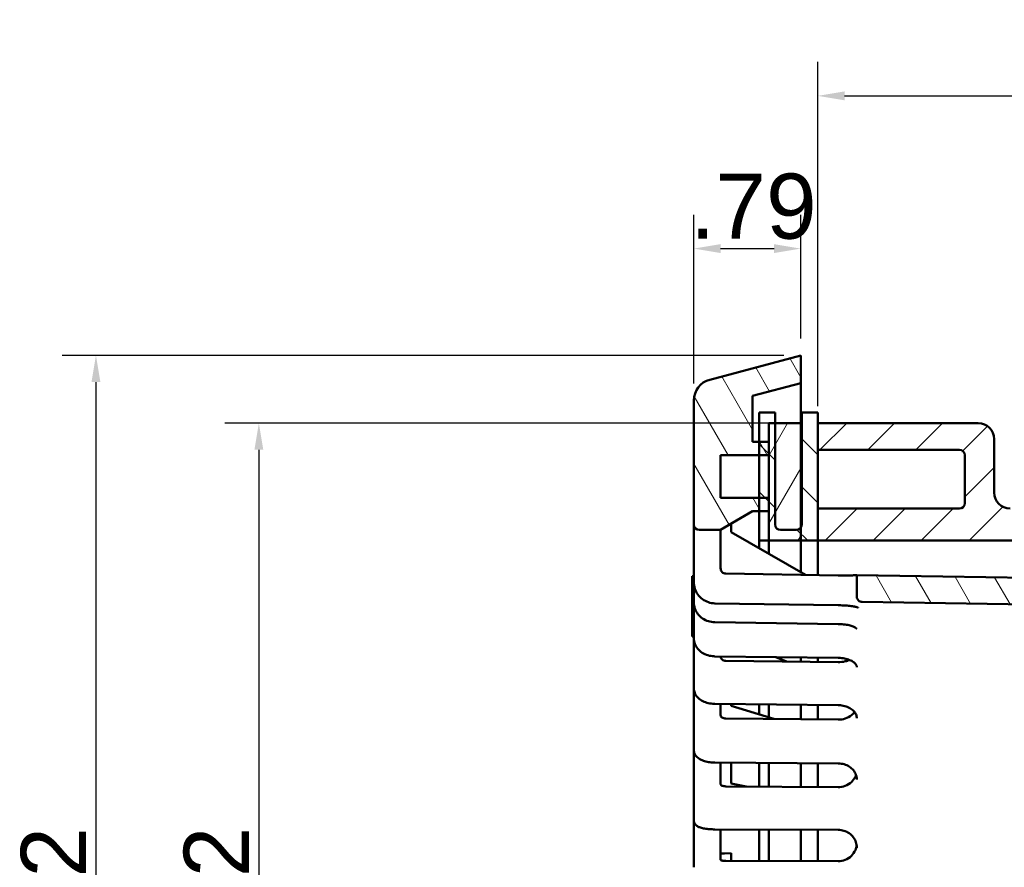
# Model space of a CAD drawing. Header units: inches. Extents: x 0 to 46.8, y 0 to 33.1.
# Tile 14 of 22: x 18.9 to 26.1, y 19.2 to 25.5. Entities that reach past the tile are written whole.
import ezdxf

# ---------------------------------------------------------------- set-up
doc = ezdxf.new("R2010")
doc.units = ezdxf.units.IN
doc.header["$LTSCALE"] = 2
doc.header["$MEASUREMENT"] = 0
for name, color, linetype, lineweight in [('Dimension (ANSI)', 7, 'Continuous', 25), ('Hatch (ANSI)', 7, 'Continuous', 18), ('Visible (ANSI)', 7, 'Continuous', 50)]:
    doc.layers.add(name, color=color, linetype=linetype, lineweight=lineweight)
doc.styles.add('Note Text (ANSI)', font='arial.ttf')
doc.dimstyles.new('Default (ANSI)', dxfattribs={"dimscale": 2, "dimtxt": 0.24, "dimasz": 0.098425, "dimexe": 0.125, "dimexo": 0.0625, "dimgap": 0.031496, "dimtad": 0, "dimtih": 1, "dimtoh": 1, "dimrnd": 1e-08, "dimzin": 4, "dimdsep": 46, "dimtxsty": 'Note Text (ANSI)', "dimcen": 0.09, "dimdle": 0.393701, "dimclrd": 256, "dimclre": 256, "dimclrt": 256, "dimadec": 0, "dimazin": 1, "dimtfac": 0.5, "dimtofl": 0, "dimtmove": 0, "dimatfit": 3, "dimfxl": 1, "dimtolj": 1, "dimtzin": 4, "dimlwd": -1, "dimlwe": -1, "dimarcsym": 0})

# ---------------------------------------------------------------- blocks, each defined once
blk = doc.blocks.new('*D11')
at = {"layer": 'Defpoints', "color": 0, "transparency": 16777216}
for p in [(24.6334, 22.9967), (19.4404, 14.6746), (24.6334, 14.6746)]:
    blk.add_point(p, dxfattribs=at)
at = {"layer": 'Dimension (ANSI)', "transparency": 16777216}
for p, q in [((24.5084, 22.9967), (19.1904, 22.9967)), ((19.4404, 22.7998), (19.4404, 14.8715)), ((24.5084, 14.6746), (19.1904, 14.6746))]:
    blk.add_line(p, q, dxfattribs=at)
for points in [[(19.4076, 22.7998), (19.4732, 22.7998), (19.4404, 22.9967)], [(19.4076, 14.8715), (19.4732, 14.8715), (19.4404, 14.6746)]]:
    blk.add_solid(points, dxfattribs=at)
at = {"layer": 'Dimension (ANSI)', "transparency": 16777216, "insert": (18.887, 18.2144), "char_height": 0.48, "attachment_point": 1, "rotation": 90, "style": 'Note Text (ANSI)'}
blk.add_mtext('\\A1;8.32', dxfattribs=at)
blk = doc.blocks.new('*D14')
at = {"layer": 'Defpoints', "color": 0, "transparency": 16777216}
for p in [(33.9326, 24.9105), (24.7594, 22.4971), (33.9326, 21.2569)]:
    blk.add_point(p, dxfattribs=at)
at = {"layer": 'Dimension (ANSI)', "transparency": 16777216}
for p, q in [((24.7594, 22.6221), (24.7594, 25.1605)), ((33.9326, 21.3819), (33.9326, 25.1605)), ((24.9562, 24.9105), (33.7358, 24.9105))]:
    blk.add_line(p, q, dxfattribs=at)
for points in [[(24.9562, 24.9433), (24.9562, 24.8776), (24.7594, 24.9105)], [(33.7358, 24.9433), (33.7358, 24.8776), (33.9326, 24.9105)]]:
    blk.add_solid(points, dxfattribs=at)
at = {"layer": 'Dimension (ANSI)', "transparency": 16777216, "insert": (28.7226, 25.4636), "char_height": 0.48, "attachment_point": 1, "style": 'Note Text (ANSI)'}
blk.add_mtext('\\A1;9.17', dxfattribs=at)
blk = doc.blocks.new('*D15')
at = {"layer": 'Defpoints', "color": 0, "transparency": 16777216}
for p in [(24.6334, 23.7841), (24.6334, 22.9967), (23.846, 22.6649)]:
    blk.add_point(p, dxfattribs=at)
at = {"layer": 'Dimension (ANSI)', "transparency": 16777216}
for p, q in [((23.846, 22.7899), (23.846, 24.0341)), ((24.6334, 23.1217), (24.6334, 24.0341)), ((24.0429, 23.7841), (24.4366, 23.7841))]:
    blk.add_line(p, q, dxfattribs=at)
for points in [[(24.0429, 23.8169), (24.0429, 23.7513), (23.846, 23.7841)], [(24.4366, 23.8169), (24.4366, 23.7513), (24.6334, 23.7841)]]:
    blk.add_solid(points, dxfattribs=at)
at = {"layer": 'Dimension (ANSI)', "transparency": 16777216, "insert": (23.8188, 24.3372), "char_height": 0.48, "attachment_point": 1, "style": 'Note Text (ANSI)'}
blk.add_mtext('\\A1;.79', dxfattribs=at)
blk = doc.blocks.new('*D16')
at = {"layer": 'Defpoints', "color": 0, "transparency": 16777216}
for p in [(24.7594, 22.4971), (20.6406, 15.1742), (24.7594, 15.1742)]:
    blk.add_point(p, dxfattribs=at)
at = {"layer": 'Dimension (ANSI)', "transparency": 16777216}
for p, q in [((24.6344, 22.4971), (20.3906, 22.4971)), ((20.6406, 22.3002), (20.6406, 15.3711)), ((24.6344, 15.1742), (20.3906, 15.1742))]:
    blk.add_line(p, q, dxfattribs=at)
for points in [[(20.6078, 22.3002), (20.6734, 22.3002), (20.6406, 22.4971)], [(20.6078, 15.3711), (20.6734, 15.3711), (20.6406, 15.1742)]]:
    blk.add_solid(points, dxfattribs=at)
at = {"layer": 'Dimension (ANSI)', "transparency": 16777216, "insert": (20.0872, 18.2167), "char_height": 0.48, "attachment_point": 1, "rotation": 90, "style": 'Note Text (ANSI)'}
blk.add_mtext('\\A1;7.32', dxfattribs=at)

msp = doc.modelspace()

# ---------------------------------------------------------------- hatches: boundary and pattern name
at = {"layer": 'Hatch (ANSI)'}
h = msp.add_hatch(dxfattribs=at)
h.set_pattern_fill('ANSI31', color=256, scale=2, angle=75, style=0)
edge = h.paths.add_edge_path()
edge.add_line((24.6334, 14.8784), (24.2791, 14.9734))
edge.add_line((24.2791, 14.9734), (24.2791, 15.312))
edge.add_line((24.2791, 15.312), (24.3263, 15.312))
edge.add_line((24.3263, 15.312), (24.3972, 15.312))
edge.add_line((24.3972, 15.312), (24.3972, 15.4105))
edge.add_line((24.3972, 15.4105), (24.3263, 15.4105))
edge.add_line((24.3263, 15.4105), (24.0429, 15.4105))
edge.add_line((24.0429, 15.4105), (24.0429, 15.7254))
edge.add_line((24.0429, 15.7254), (24.3263, 15.7254))
edge.add_line((24.3263, 15.7254), (24.3972, 15.7254))
edge.add_line((24.3972, 15.7254), (24.3972, 15.8239))
edge.add_line((24.3972, 15.8239), (24.3263, 15.8239))
edge.add_line((24.3263, 15.8239), (24.2791, 15.8239))
edge.add_line((24.2791, 15.8239), (24.0429, 15.9616))
edge.add_line((24.0429, 15.9616), (23.8854, 15.9616))
edge.add_ellipse((23.8854, 15.9223), major_axis=(-0.0394, 0), ratio=1, start_angle=270, end_angle=360)
edge.add_line((23.846, 15.9223), (23.846, 15.0065))
edge.add_ellipse((24.0035, 15.0065), major_axis=(0, -0.1575), ratio=1, start_angle=270, end_angle=345)
edge.add_line((23.9627, 14.8543), (24.6334, 14.6746))
edge.add_line((24.6334, 14.6746), (24.6334, 14.8784))
edge = h.paths.add_edge_path()
edge.add_line((24.2791, 22.698), (24.6334, 22.7929))
edge.add_line((24.6334, 22.7929), (24.6334, 22.9967))
edge.add_line((24.6334, 22.9967), (23.9627, 22.817))
edge.add_ellipse((24.0035, 22.6649), major_axis=(-0.1521, -0.0408), ratio=1, start_angle=270, end_angle=345)
edge.add_line((23.846, 22.6649), (23.846, 21.7491))
edge.add_ellipse((23.8854, 21.7491), major_axis=(0, -0.0394), ratio=1, start_angle=270, end_angle=360)
edge.add_line((23.8854, 21.7097), (24.0429, 21.7097))
edge.add_line((24.0429, 21.7097), (24.2791, 21.8475))
edge.add_line((24.2791, 21.8475), (24.3263, 21.8475))
edge.add_line((24.3263, 21.8475), (24.3972, 21.8475))
edge.add_line((24.3972, 21.8475), (24.3972, 21.9459))
edge.add_line((24.3972, 21.9459), (24.3263, 21.9459))
edge.add_line((24.3263, 21.9459), (24.0429, 21.9459))
edge.add_line((24.0429, 21.9459), (24.0429, 22.2609))
edge.add_line((24.0429, 22.2609), (24.3263, 22.2609))
edge.add_line((24.3263, 22.2609), (24.3972, 22.2609))
edge.add_line((24.3972, 22.2609), (24.3972, 22.3593))
edge.add_line((24.3972, 22.3593), (24.3263, 22.3593))
edge.add_line((24.3263, 22.3593), (24.2791, 22.3593))
edge.add_line((24.2791, 22.3593), (24.2791, 22.698))
edge = h.paths.add_edge_path()
edge.add_line((30.0665, 21.0994), (30.0665, 21.2963))
edge.add_line((30.0665, 21.2963), (25.0468, 21.3757))
edge.add_line((25.0468, 21.3757), (25.0468, 21.2176))
edge.add_spline(control_points=[(25.0468, 21.2176), (25.0468, 21.2125), (25.0478, 21.2075), (25.0516, 21.198), (25.0545, 21.1937), (25.0617, 21.1864), (25.0659, 21.1835), (25.0754, 21.1794), (25.0804, 21.1783), (25.0855, 21.1783)], knot_values=[-0.155985, -0.155985, -0.155985, -0.155985, -0.117193, -0.117193, -0.078129, -0.078129, -0.039064, -0.039064, 0, 0, 0, 0], degree=3, periodic=0)
edge.add_line((25.0855, 21.1783), (30.0665, 21.0994))
h.paths.add_polyline_path([(25.0468, 16.2956), (25.9917, 16.3105), (25.9917, 16.4484), (25.0468, 16.4334)])
h.paths.add_polyline_path([(29.8303, 16.6344), (29.8303, 16.5093), (30.0665, 16.5128), (30.0665, 16.6309)])
h = msp.add_hatch(dxfattribs=at)
h.set_pattern_fill('ANSI31', color=256, scale=2, angle=90, style=0)
edge = h.paths.add_edge_path()
edge.add_line((24.3263, 21.6309), (24.7594, 21.6309))
edge.add_line((24.7594, 21.6309), (24.7594, 21.8672))
edge.add_line((24.7594, 21.8672), (24.7594, 22.3002))
edge.add_line((24.7594, 22.3002), (24.7594, 22.4971))
edge.add_line((24.7594, 22.4971), (24.7594, 22.5758))
edge.add_line((24.7594, 22.5758), (24.6413, 22.5758))
edge.add_line((24.6413, 22.5758), (24.6413, 21.7491))
edge.add_ellipse((24.6019, 21.7491), major_axis=(0, -0.0394), ratio=1, start_angle=53.1301, end_angle=90, ccw=False)
edge.add_ellipse((24.6019, 21.7491), major_axis=(-0.0236, -0.0315), ratio=1, start_angle=36.8699, end_angle=90, ccw=False)
edge.add_line((24.6019, 21.7097), (24.4838, 21.7097))
edge.add_ellipse((24.4838, 21.7491), major_axis=(-0.0394, 0), ratio=1, start_angle=0, end_angle=90, ccw=False)
edge.add_line((24.4444, 21.7491), (24.4444, 22.4971))
edge.add_line((24.4444, 22.4971), (24.4444, 22.5758))
edge.add_line((24.4444, 22.5758), (24.3263, 22.5758))
edge.add_line((24.3263, 22.5758), (24.3263, 22.3593))
edge.add_line((24.3263, 22.3593), (24.3263, 22.2609))
edge.add_line((24.3263, 22.2609), (24.3263, 21.9459))
edge.add_line((24.3263, 21.9459), (24.3263, 21.8475))
edge.add_line((24.3263, 21.8475), (24.3263, 21.6309))
edge = h.paths.add_edge_path()
edge.add_line((24.7594, 16.0404), (24.3263, 16.0404))
edge.add_line((24.3263, 16.0404), (24.3263, 15.8239))
edge.add_line((24.3263, 15.8239), (24.3263, 15.7254))
edge.add_line((24.3263, 15.7254), (24.3263, 15.4105))
edge.add_line((24.3263, 15.4105), (24.3263, 15.312))
edge.add_line((24.3263, 15.312), (24.3263, 15.0955))
edge.add_line((24.3263, 15.0955), (24.4444, 15.0955))
edge.add_line((24.4444, 15.0955), (24.4444, 15.1742))
edge.add_line((24.4444, 15.1742), (24.4444, 15.9223))
edge.add_ellipse((24.4838, 15.9223), major_axis=(0, 0.0394), ratio=1, start_angle=0, end_angle=90, ccw=False)
edge.add_line((24.4838, 15.9616), (24.6019, 15.9616))
edge.add_ellipse((24.6019, 15.9223), major_axis=(0.0394, 0), ratio=1, start_angle=36.8699, end_angle=90, ccw=False)
edge.add_ellipse((24.6019, 15.9223), major_axis=(0.0236, -0.0315), ratio=1, start_angle=53.1301, end_angle=90, ccw=False)
edge.add_line((24.6413, 15.9223), (24.6413, 15.0955))
edge.add_line((24.6413, 15.0955), (24.7594, 15.0955))
edge.add_line((24.7594, 15.0955), (24.7594, 15.1742))
edge.add_line((24.7594, 15.1742), (24.7594, 15.3711))
edge.add_line((24.7594, 15.3711), (24.7594, 15.8042))
edge.add_line((24.7594, 15.8042), (24.7594, 16.0404))
h = msp.add_hatch(dxfattribs=at)
h.set_pattern_fill('ANSI31', color=256, scale=2, angle=15, style=0)
h.paths.add_polyline_path([(24.3972, 22.4971), (24.3972, 22.3593), (24.3972, 22.2609), (24.3972, 21.9459), (24.3972, 21.8475), (24.3972, 21.6309), (24.6334, 21.6309), (24.6334, 21.7254), (24.6334, 22.4971), (24.4444, 22.4971)])
h.paths.add_polyline_path([(24.3972, 16.0404), (24.3972, 15.8239), (24.3972, 15.7254), (24.3972, 15.4105), (24.3972, 15.312), (24.3972, 15.1742), (24.4444, 15.1742), (24.6334, 15.1742), (24.6334, 15.9459), (24.6334, 16.0404)])
h = msp.add_hatch(dxfattribs=at)
h.set_pattern_fill('ANSI31', color=256, scale=2, style=0)
edge = h.paths.add_edge_path()
edge.add_ellipse((31.8066, 22.4577), major_axis=(-0.0394, 0), ratio=1, start_angle=270, end_angle=360)
edge.add_line((31.7673, 22.4577), (31.7673, 21.9853))
edge.add_ellipse((31.6492, 21.9853), major_axis=(0, -0.1181), ratio=1, start_angle=0, end_angle=90, ccw=False)
edge.add_line((31.6492, 21.8672), (31.3342, 21.8672))
edge.add_spline(control_points=[(31.3342, 21.8672), (31.3263, 21.8672), (31.3184, 21.868), (31.3028, 21.8711), (31.2952, 21.8735), (31.2738, 21.8826), (31.2609, 21.8914), (31.2393, 21.9133), (31.2308, 21.9262), (31.2191, 21.9547), (31.2161, 21.9699), (31.2161, 21.9853)], knot_values=[-0.472444, -0.472444, -0.472444, -0.472444, -0.412012, -0.412012, -0.35158, -0.35158, -0.234387, -0.234387, -0.117193, -0.117193, 0, 0, 0, 0], degree=3, periodic=0)
edge.add_line((31.2161, 21.9853), (31.2161, 22.4577))
edge.add_ellipse((31.1767, 22.4577), major_axis=(0, 0.0394), ratio=1, start_angle=270, end_angle=360)
edge.add_line((31.1767, 22.4971), (31.124, 22.4971))
edge.add_line((31.124, 22.4971), (31.0232, 22.4971))
edge.add_line((31.0232, 22.4971), (31.0232, 21.8672))
edge.add_line((31.0232, 21.8672), (30.9011, 21.8672))
edge.add_line((30.9011, 21.8672), (30.9011, 20.2727))
edge.add_line((30.9011, 20.2727), (31.2161, 20.2727))
edge.add_line((31.2161, 20.2727), (31.3736, 20.2727))
edge.add_line((31.3736, 20.2727), (31.5311, 20.2727))
edge.add_line((31.5311, 20.2727), (31.6492, 20.2727))
edge.add_ellipse((31.6492, 20.2333), major_axis=(0.0394, 0), ratio=1, start_angle=0, end_angle=90, ccw=False)
edge.add_line((31.6885, 20.2333), (31.6885, 19.9971))
edge.add_line((31.6885, 19.9971), (31.6885, 19.7609))
edge.add_line((31.6885, 19.7609), (31.8854, 19.7609))
edge.add_line((31.8854, 19.7609), (31.9641, 19.8396))
edge.add_line((31.9641, 19.8396), (31.9641, 20.8839))
edge.add_ellipse((32.0822, 20.8839), major_axis=(0, 0.1181), ratio=1, start_angle=0.5, end_angle=90, ccw=False)
edge.add_line((32.0812, 21.002), (33.9326, 21.0182))
edge.add_line((33.9326, 21.0182), (33.9326, 21.2569))
edge.add_ellipse((33.8933, 21.2569), major_axis=(0, 0.0394), ratio=1, start_angle=270, end_angle=360)
edge.add_line((33.8933, 21.2963), (32.2397, 21.2963))
edge.add_ellipse((32.2397, 21.5719), major_axis=(-0.2756, 0), ratio=1, start_angle=0, end_angle=90, ccw=False)
edge.add_line((31.9641, 21.5719), (31.9641, 22.4577))
edge.add_ellipse((31.9248, 22.4577), major_axis=(0, 0.0394), ratio=1, start_angle=270, end_angle=360)
edge.add_line((31.9248, 22.4971), (31.8066, 22.4971))
edge = h.paths.add_edge_path()
edge.add_ellipse((31.7279, 16.6802), major_axis=(0.0394, 0), ratio=1, start_angle=0, end_angle=90)
edge.add_line((31.7279, 16.7195), (30.3893, 16.7195))
edge.add_line((30.3893, 16.7195), (30.3893, 16.8376))
edge.add_line((30.3893, 16.8376), (31.7279, 16.8376))
edge.add_ellipse((31.7279, 16.877), major_axis=(0, -0.0394), ratio=1, start_angle=0, end_angle=90)
edge.add_line((31.7673, 16.877), (31.7673, 17.1624))
edge.add_ellipse((31.7279, 17.1624), major_axis=(0.0394, 0), ratio=1, start_angle=0, end_angle=90)
edge.add_line((31.7279, 17.2018), (30.3893, 17.2018))
edge.add_line((30.3893, 17.2018), (30.3893, 17.3987))
edge.add_line((30.3893, 17.3987), (31.2161, 17.3987))
edge.add_line((31.2161, 17.3987), (31.3736, 17.3987))
edge.add_line((31.3736, 17.3987), (31.5311, 17.3987))
edge.add_line((31.5311, 17.3987), (31.6492, 17.3987))
edge.add_ellipse((31.6492, 17.438), major_axis=(0, -0.0394), ratio=1, start_angle=0, end_angle=90)
edge.add_line((31.6885, 17.438), (31.6885, 17.6742))
edge.add_line((31.6885, 17.6742), (31.6885, 17.9105))
edge.add_line((31.6885, 17.9105), (31.8854, 17.9105))
edge.add_line((31.8854, 17.9105), (31.9641, 17.8317))
edge.add_line((31.9641, 17.8317), (31.9641, 16.7874))
edge.add_ellipse((32.0822, 16.7874), major_axis=(-0.1181, 0.001), ratio=1, start_angle=0.5, end_angle=90)
edge.add_line((32.0812, 16.6693), (33.9326, 16.6531))
edge.add_line((33.9326, 16.6531), (33.9326, 16.4144))
edge.add_ellipse((33.8933, 16.4144), major_axis=(0.0394, 0), ratio=1, start_angle=270, end_angle=360, ccw=False)
edge.add_line((33.8933, 16.375), (32.2397, 16.375))
edge.add_ellipse((32.2397, 16.0994), major_axis=(0, 0.2756), ratio=1, start_angle=0, end_angle=90)
edge.add_line((31.9641, 16.0994), (31.9641, 15.2136))
edge.add_ellipse((31.9248, 15.2136), major_axis=(0.0065, 0.0388), ratio=1, start_angle=270, end_angle=279.57127, ccw=False)
edge.add_line((31.9636, 15.2071), (32.4412, 14.7294))
edge.add_ellipse((32.4134, 14.7016), major_axis=(0.0278, 0.0278), ratio=1, start_angle=270, end_angle=360, ccw=False)
edge.add_line((32.4412, 14.6737), (32.287, 14.5195))
edge.add_line((32.287, 14.5195), (30.8829, 15.8993))
edge.add_line((30.8829, 15.8993), (30.8127, 15.829))
edge.add_line((30.8127, 15.829), (30.6013, 16.0404))
edge.add_line((30.6013, 16.0404), (31.7279, 16.0404))
edge.add_ellipse((31.7279, 16.0798), major_axis=(0, -0.0394), ratio=1, start_angle=0, end_angle=90)
edge.add_line((31.7673, 16.0798), (31.7673, 16.6802))
edge = h.paths.add_edge_path()
edge.add_ellipse((25.8027, 15.7648), major_axis=(0.0394, 0), ratio=1, start_angle=0, end_angle=90)
edge.add_line((25.8027, 15.8042), (24.7594, 15.8042))
edge.add_line((24.7594, 15.8042), (24.7594, 16.0404))
edge.add_line((24.7594, 16.0404), (26.1374, 16.0404))
edge.add_line((26.1374, 16.0404), (26.1374, 14.4912))
edge.add_line((26.1374, 14.4912), (26.1374, 14.4912))
edge.add_line((26.1374, 14.4912), (26.1374, 14.4911))
edge.add_line((26.1374, 14.4911), (29.1713, 11.4038))
edge.add_line((29.1713, 11.4038), (29.0171, 11.2496))
edge.add_ellipse((28.9892, 11.2774), major_axis=(0.0278, -0.0278), ratio=1, start_angle=270, end_angle=360, ccw=False)
edge.add_line((28.9614, 11.2496), (25.8997, 14.3112))
edge.add_spline(control_points=[(25.8997, 14.3112), (25.8816, 14.3293), (25.8672, 14.3508), (25.8473, 14.3985), (25.8421, 14.4243), (25.8421, 14.4504)], knot_values=[-0.393957, -0.393957, -0.393957, -0.393957, -0.198634, -0.198634, 0, 0, 0, 0], degree=3, periodic=0)
edge.add_line((25.8421, 14.4504), (25.8421, 15.1349))
edge.add_spline(control_points=[(25.8421, 15.1349), (25.8421, 15.14), (25.8411, 15.1451), (25.8372, 15.1546), (25.8343, 15.1589), (25.8271, 15.1662), (25.8228, 15.1691), (25.8157, 15.1721), (25.8132, 15.1729), (25.808, 15.174), (25.8053, 15.1742), (25.8027, 15.1742)], knot_values=[-0.157481, -0.157481, -0.157481, -0.157481, -0.118417, -0.118417, -0.079353, -0.079353, -0.040288, -0.040288, -0.020144, -0.020144, 0, 0, 0, 0], degree=3, periodic=0)
edge.add_line((25.8027, 15.1742), (24.7594, 15.1742))
edge.add_line((24.7594, 15.1742), (24.7594, 15.3711))
edge.add_line((24.7594, 15.3711), (25.8027, 15.3711))
edge.add_ellipse((25.8027, 15.4105), major_axis=(0, -0.0394), ratio=1, start_angle=0, end_angle=90)
edge.add_line((25.8421, 15.4105), (25.8421, 15.7648))
edge = h.paths.add_edge_path()
edge.add_line((30.3893, 20.8337), (30.3893, 20.4695))
edge.add_line((30.3893, 20.4695), (30.3893, 20.2727))
edge.add_line((30.3893, 20.2727), (30.5074, 20.2727))
edge.add_line((30.5074, 20.2727), (30.5074, 21.8672))
edge.add_line((30.5074, 21.8672), (30.3854, 21.8672))
edge.add_line((30.3854, 21.8672), (30.3854, 22.4971))
edge.add_line((30.3854, 22.4971), (30.2846, 22.4971))
edge.add_line((30.2846, 22.4971), (30.2318, 22.4971))
edge.add_ellipse((30.2318, 22.4577), major_axis=(-0.0394, 0), ratio=1, start_angle=270, end_angle=360)
edge.add_line((30.1925, 22.4577), (30.1925, 21.9853))
edge.add_spline(control_points=[(30.1925, 21.9853), (30.1925, 21.9773), (30.1917, 21.9694), (30.1885, 21.9539), (30.1861, 21.9463), (30.177, 21.9248), (30.1683, 21.912), (30.1464, 21.8904), (30.1334, 21.8818), (30.105, 21.8702), (30.0897, 21.8672), (30.0744, 21.8672)], knot_values=[-0.472444, -0.472444, -0.472444, -0.472444, -0.412012, -0.412012, -0.35158, -0.35158, -0.234387, -0.234387, -0.117193, -0.117193, 0, 0, 0, 0], degree=3, periodic=0)
edge.add_line((30.0744, 21.8672), (28.9129, 21.8672))
edge.add_ellipse((28.9129, 21.9853), major_axis=(-0.1181, 0), ratio=1, start_angle=0, end_angle=90, ccw=False)
edge.add_line((28.7948, 21.9853), (28.7948, 22.4577))
edge.add_ellipse((28.7555, 22.4577), major_axis=(0, 0.0394), ratio=1, start_angle=270, end_angle=360)
edge.add_line((28.7555, 22.4971), (28.6374, 22.4971))
edge.add_ellipse((28.6374, 22.4577), major_axis=(-0.0394, 0), ratio=1, start_angle=270, end_angle=360)
edge.add_line((28.598, 22.4577), (28.598, 21.9853))
edge.add_ellipse((28.4799, 21.9853), major_axis=(0, -0.1181), ratio=1, start_angle=0, end_angle=90, ccw=False)
edge.add_line((28.4799, 21.8672), (26.1767, 21.8672))
edge.add_ellipse((26.1767, 21.9853), major_axis=(-0.1181, 0), ratio=1, start_angle=0, end_angle=90, ccw=False)
edge.add_line((26.0586, 21.9853), (26.0586, 22.379))
edge.add_ellipse((25.9405, 22.379), major_axis=(0, 0.1181), ratio=1, start_angle=270, end_angle=360)
edge.add_line((25.9405, 22.4971), (24.7594, 22.4971))
edge.add_line((24.7594, 22.4971), (24.7594, 22.3002))
edge.add_line((24.7594, 22.3002), (25.8027, 22.3002))
edge.add_ellipse((25.8027, 22.2609), major_axis=(0.0394, 0), ratio=1, start_angle=0, end_angle=90, ccw=False)
edge.add_line((25.8421, 22.2609), (25.8421, 21.9065))
edge.add_ellipse((25.8027, 21.9065), major_axis=(0, -0.0394), ratio=1, start_angle=0, end_angle=90, ccw=False)
edge.add_line((25.8027, 21.8672), (24.7594, 21.8672))
edge.add_line((24.7594, 21.8672), (24.7594, 21.6309))
edge.add_line((24.7594, 21.6309), (30.3499, 21.6309))
edge.add_spline(control_points=[(30.3499, 21.6309), (30.3526, 21.6309), (30.3552, 21.6307), (30.3604, 21.6296), (30.3629, 21.6288), (30.3701, 21.6258), (30.3744, 21.6229), (30.3816, 21.6156), (30.3844, 21.6113), (30.3883, 21.6018), (30.3893, 21.5967), (30.3893, 21.5916)], knot_values=[-0.157481, -0.157481, -0.157481, -0.157481, -0.137337, -0.137337, -0.117193, -0.117193, -0.078129, -0.078129, -0.039064, -0.039064, 0, 0, 0, 0], degree=3, periodic=0)
edge.add_line((30.3893, 21.5916), (30.3893, 21.3553))
edge.add_line((30.3893, 21.3553), (30.3893, 20.9518))
edge.add_line((30.3893, 20.9518), (30.3893, 20.8337))

# ---------------------------------------------------------------- linework, layer by layer
at = {"layer": 'Visible (ANSI)'}
for p, q in [((24.6334, 22.9967), (23.9627, 22.817)), ((24.6334, 22.7929), (24.6334, 22.9967)), ((24.2791, 22.698), (24.6334, 22.7929)), ((24.6334, 22.7929), (24.6334, 22.4971)), ((23.846, 22.6649), (23.846, 21.7491)), ((24.2791, 22.3593), (24.2791, 22.698)), ((24.4444, 22.5758), (24.3263, 22.5758)), ((24.3263, 22.5758), (24.3263, 21.6309)), ((24.4444, 21.7491), (24.4444, 22.5758)), ((24.7594, 22.5758), (24.6413, 22.5758)), ((24.6413, 22.5758), (24.6413, 21.7491)), ((24.7594, 21.6309), (24.7594, 22.5758)), ((24.3972, 22.4971), (24.3972, 21.6309)), ((24.6334, 22.4971), (24.3972, 22.4971)), ((24.6334, 21.6309), (24.6334, 22.4971)), ((25.9405, 22.4971), (24.7594, 22.4971)), ((24.7594, 22.4971), (24.7594, 22.3002)), ((24.3972, 22.3593), (24.2791, 22.3593)), ((24.3972, 22.2609), (24.3972, 22.3593)), ((26.0586, 21.9853), (26.0586, 22.379)), ((24.7594, 22.3002), (25.8027, 22.3002)), ((24.0429, 21.9459), (24.0429, 22.2609)), ((24.0429, 22.2609), (24.3972, 22.2609)), ((25.8421, 22.2609), (25.8421, 21.9065)), ((24.3972, 21.9459), (24.0429, 21.9459)), ((24.3972, 21.8475), (24.3972, 21.9459)), ((24.6334, 21.9153), (24.6413, 21.9153)), ((24.0429, 21.7097), (24.2791, 21.8475)), ((24.2791, 21.8475), (24.3972, 21.8475)), ((25.8027, 21.8672), (24.7594, 21.8672)), ((24.7594, 21.8672), (24.7594, 21.6309)), ((23.846, 21.7491), (23.846, 21.5719)), ((23.8854, 21.7097), (24.0429, 21.7097)), ((24.0429, 21.5719), (24.0429, 21.7097)), ((24.1216, 21.6922), (24.1216, 21.7556)), ((24.6019, 21.7097), (24.4838, 21.7097)), ((24.1216, 21.6922), (24.6692, 21.378)), ((24.3263, 21.6309), (24.7594, 21.6309)), ((24.3263, 21.5747), (24.3263, 21.6309)), ((24.3972, 21.6309), (24.6334, 21.6309)), ((24.3972, 21.5341), (24.3972, 21.6309)), ((24.6334, 21.6309), (24.6334, 21.3985)), ((24.7594, 21.6309), (30.3499, 21.6309)), ((24.7594, 21.3766), (24.7594, 21.6309)), ((24.7594, 21.6309), (24.7594, 21.3766)), ((23.846, 21.5719), (23.846, 21.3466)), ((24.0429, 21.5719), (24.0429, 21.4267)), ((23.8325, 20.9238), (23.8325, 21.3687)), ((23.8325, 21.3687), (23.846, 21.3687)), ((23.846, 21.3466), (23.846, 21.3231)), ((24.0816, 21.3873), (24.909, 21.3742)), ((30.0665, 21.2963), (25.0468, 21.3757)), ((25.0468, 21.3757), (25.0468, 21.2176)), ((23.846, 21.3231), (23.846, 21.2443)), ((23.846, 21.2443), (23.846, 21.1748)), ((23.846, 21.1748), (23.846, 21.0211)), ((24.001, 21.1683), (24.9084, 21.1543)), ((25.0855, 21.1783), (30.0665, 21.0994)), ((23.846, 21.0211), (23.846, 20.9093)), ((24.0011, 21.0288), (24.9084, 21.0158)), ((23.8325, 20.9238), (23.846, 20.9238)), ((23.846, 20.9093), (23.846, 20.8645)), ((23.846, 20.8645), (23.846, 20.6884)), ((24.0011, 20.7773), (24.9085, 20.7661)), ((24.0429, 20.7768), (24.0429, 20.7755)), ((24.4488, 20.7718), (24.5287, 20.7392)), ((24.6334, 20.7695), (24.6334, 20.7379)), ((24.7594, 20.7363), (24.7594, 20.7679)), ((24.7594, 20.7679), (24.7594, 20.7363)), ((23.846, 20.6884), (23.846, 20.5397)), ((24.0816, 20.7447), (24.909, 20.7344)), ((23.846, 20.5397), (23.846, 20.4032)), ((23.846, 20.4032), (23.846, 20.2627)), ((24.0012, 20.4266), (24.9086, 20.4176)), ((24.0429, 20.4261), (24.0429, 20.3434)), ((24.1216, 20.4115), (24.1216, 20.4254)), ((24.1216, 20.4115), (24.4346, 20.3154)), ((24.3263, 20.3486), (24.3263, 20.4233)), ((24.3972, 20.3268), (24.3972, 20.4226)), ((24.6334, 20.4203), (24.6334, 20.3134)), ((24.7594, 20.3122), (24.7594, 20.4191)), ((24.7594, 20.4191), (24.7594, 20.3122)), ((24.0816, 20.3188), (24.909, 20.3107)), ((23.846, 20.2627), (23.846, 20.0848)), ((23.846, 20.0848), (23.846, 19.8632)), ((24.0014, 19.994), (24.9087, 19.9878)), ((24.0429, 19.8987), (24.0429, 19.9937)), ((24.1216, 19.8386), (24.1216, 19.9932)), ((24.3263, 19.8169), (24.3263, 19.9918)), ((24.3972, 19.8165), (24.3972, 19.9913)), ((24.6334, 19.9897), (24.6334, 19.8148)), ((24.7594, 19.814), (24.7594, 19.9888)), ((24.7594, 19.9888), (24.7594, 19.814)), ((24.0429, 19.8987), (24.0429, 19.8357)), ((23.846, 19.8632), (23.846, 19.7655)), ((24.0816, 19.8186), (24.909, 19.8129)), ((24.1216, 19.8386), (24.2319, 19.8176)), ((23.846, 19.7655), (23.846, 19.5671)), ((23.846, 19.5671), (23.846, 19.2718)), ((24.0015, 19.5014), (24.9089, 19.4982)), ((24.0429, 19.3102), (24.0429, 19.5013)), ((24.3263, 19.2683), (24.3263, 19.5003)), ((24.3972, 19.268), (24.3972, 19.5)), ((24.6334, 19.4992), (24.6334, 19.2672)), ((24.7594, 19.2667), (24.7594, 19.4987)), ((24.7594, 19.4987), (24.7594, 19.2667)), ((24.0429, 19.3102), (24.0429, 19.2779)), ((24.072, 19.324), (24.1216, 19.3255)), ((24.1216, 19.269), (24.1216, 19.3255)), ((23.846, 19.2718), (23.846, 19.2217)), ((24.0816, 19.2691), (24.909, 19.2662))]:
    msp.add_line(p, q, dxfattribs=at)
for centre, radius, start, end in [((24.0035, 22.6649), 0.1575, 105, 180), ((25.9405, 22.379), 0.1181, 0, 90), ((25.8027, 22.2609), 0.0394, 0, 90), ((26.1767, 21.9853), 0.1181, 180, 270), ((25.8027, 21.9065), 0.0394, 270, 0), ((23.8854, 21.7491), 0.0394, 180, 270), ((24.4838, 21.7491), 0.0394, 180, 270), ((24.6019, 21.7491), 0.0394, 270, 0)]:
    msp.add_arc(centre, radius, start, end, dxfattribs=at)
msp.add_ellipse((24.0822, 19.3197), major_axis=(0.0394, 0), ratio=0.112673, start_param=1.832596, end_param=3.141593, dxfattribs=at)
for points, knots in [([(24.0429, 21.4267), (24.0429, 21.4219), (24.044, 21.4161), (24.0477, 21.4071), (24.051, 21.4023), (24.0578, 21.3954), (24.0627, 21.3922), (24.0715, 21.3885), (24.0769, 21.3874), (24.0816, 21.3873)], [0.1481996, 0.1481996, 0.1481996, 0.1481996, 0.1852931, 0.1852931, 0.2223603, 0.2223603, 0.2593949, 0.2593949, 0.2948312, 0.2948312, 0.2948312, 0.2948312]), ([(25.0468, 21.3757), (25.0468, 21.3757), (25.0433, 21.3756), (25.0293, 21.3751), (25.0187, 21.3748), (24.9943, 21.3742), (24.9788, 21.374), (24.9449, 21.3738), (24.9264, 21.3739), (24.9091, 21.3742), (24.9091, 21.3742), (24.909, 21.3742), (24.909, 21.3742)], [-0.5271073, -0.5271073, -0.5271073, -0.5271073, -0.3953198, -0.3953198, -0.2635323, -0.2635323, -0.1317662, -0.1317662, 0, 0, 0, 0.0003002, 0.0003002, 0.0003002, 0.0003002]), ([(23.846, 21.3231), (23.846, 21.3071), (23.8486, 21.2908), (23.8587, 21.2602), (23.8661, 21.2457), (23.8853, 21.2195), (23.8968, 21.2081), (23.9231, 21.189), (23.9377, 21.1815), (23.9685, 21.1713), (23.9849, 21.1686), (24.001, 21.1683)], [0, 0, 0, 0, 0.0928334, 0.0928334, 0.1856668, 0.1856668, 0.2785002, 0.2785002, 0.3713336, 0.3713336, 0.4641671, 0.4641671, 0.4641671, 0.4641671]), ([(25.0468, 21.2176), (25.0468, 21.2125), (25.0478, 21.2075), (25.0516, 21.198), (25.0545, 21.1937), (25.0617, 21.1864), (25.0659, 21.1835), (25.0754, 21.1794), (25.0804, 21.1783), (25.0855, 21.1783)], [-0.1559854, -0.1559854, -0.1559854, -0.1559854, -0.1171933, -0.1171933, -0.0781289, -0.0781289, -0.0390644, -0.0390644, 0, 0, 0, 0]), ([(23.846, 21.1748), (23.846, 21.1595), (23.8487, 21.144), (23.8589, 21.1149), (23.8665, 21.1011), (23.8858, 21.0765), (23.8974, 21.0658), (23.9236, 21.048), (23.9381, 21.0411), (23.9684, 21.0317), (23.9844, 21.0291), (24.0006, 21.0288), (24.0008, 21.0288), (24.0011, 21.0288)], [0, 0, 0, 0, 0.0918627, 0.0918627, 0.1841737, 0.1841737, 0.2770071, 0.2770071, 0.3698405, 0.3698405, 0.4626739, 0.4626739, 0.4641671, 0.4641671, 0.4641671, 0.4641671]), ([(25.0565, 21.1363), (25.0565, 21.1363), (25.0565, 21.1363), (25.0563, 21.1364), (25.0551, 21.1371), (25.0503, 21.139), (25.046, 21.1404), (25.0336, 21.1435), (25.0249, 21.1452), (25.003, 21.1485), (24.9895, 21.15), (24.9594, 21.1524), (24.9426, 21.1533), (24.9198, 21.154), (24.9141, 21.1542), (24.9084, 21.1543)], [0.8431517, 0.8431517, 0.8431517, 0.8431517, 0.8486064, 0.8486064, 0.9093937, 0.9093937, 0.992434, 0.992434, 1.100221, 1.100221, 1.2255694, 1.2255694, 1.3608626, 1.3608626, 1.405868, 1.405868, 1.405868, 1.405868]), ([(25.0472, 20.98), (25.0471, 20.9799), (25.047, 20.9802), (25.0453, 20.9823), (25.0427, 20.9849), (25.0337, 20.9909), (25.0275, 20.9941), (25.0116, 21.0006), (25.0013, 21.0038), (24.9774, 21.0094), (24.9637, 21.0117), (24.936, 21.0148), (24.9222, 21.0156), (24.9084, 21.0158)], [0.7893176, 0.7893176, 0.7893176, 0.7893176, 0.8432137, 0.8432137, 0.949399, 0.949399, 1.0520815, 1.0520815, 1.1670093, 1.1670093, 1.2915929, 1.2915929, 1.4058682, 1.4058682, 1.4058682, 1.4058682]), ([(23.846, 20.9093), (23.846, 20.8958), (23.8485, 20.8822), (23.8581, 20.8565), (23.8652, 20.8445), (23.8836, 20.8223), (23.895, 20.8125), (23.9204, 20.7962), (23.9344, 20.7899), (23.9635, 20.7809), (23.979, 20.7783), (23.9967, 20.7774), (23.9989, 20.7774), (24.0011, 20.7773)], [0, 0, 0, 0, 0.0849115, 0.0849115, 0.1721353, 0.1721353, 0.2649687, 0.2649687, 0.3578021, 0.3578021, 0.4506356, 0.4506356, 0.4641671, 0.4641671, 0.4641671, 0.4641671]), ([(24.0429, 20.7755), (24.0429, 20.7717), (24.044, 20.7672), (24.0477, 20.7602), (24.051, 20.7564), (24.0578, 20.751), (24.0627, 20.7485), (24.0715, 20.7456), (24.0769, 20.7448), (24.0816, 20.7447)], [0.1481996, 0.1481996, 0.1481996, 0.1481996, 0.1852931, 0.1852931, 0.2223603, 0.2223603, 0.2593949, 0.2593949, 0.2948312, 0.2948312, 0.2948312, 0.2948312]), ([(25.0468, 20.698), (25.0468, 20.7029), (25.0457, 20.7077), (25.0398, 20.7187), (25.0348, 20.725), (25.0205, 20.7367), (25.012, 20.7421), (24.9914, 20.7516), (24.9795, 20.7558), (24.9535, 20.7621), (24.9392, 20.7644), (24.9193, 20.7658), (24.9139, 20.766), (24.9085, 20.7661)], [0.7025501, 0.7025501, 0.7025501, 0.7025501, 0.8432138, 0.8432138, 0.9838774, 0.9838774, 1.1079458, 1.1079458, 1.2312748, 1.2312748, 1.3591504, 1.3591504, 1.4058683, 1.4058683, 1.4058683, 1.4058683]), ([(24.991, 20.7514), (24.9821, 20.7472), (24.9722, 20.7435), (24.9449, 20.7363), (24.9264, 20.7342), (24.9091, 20.7344), (24.9091, 20.7344), (24.909, 20.7344), (24.909, 20.7344)], [-0.2127807, -0.2127807, -0.2127807, -0.2127807, -0.1317662, -0.1317662, 0, 0, 0, 0.0003002, 0.0003002, 0.0003002, 0.0003002]), ([(23.846, 20.5397), (23.846, 20.5287), (23.8482, 20.5176), (23.8566, 20.4965), (23.8629, 20.4867), (23.8796, 20.4678), (23.8905, 20.4592), (23.9144, 20.4451), (23.9277, 20.4395), (23.9553, 20.4312), (23.9698, 20.4286), (23.9901, 20.4269), (23.9957, 20.4266), (24.0012, 20.4266)], [0, 0, 0, 0, 0.0726278, 0.0726278, 0.1506137, 0.1506137, 0.2434472, 0.2434472, 0.3362806, 0.3362806, 0.429114, 0.429114, 0.4641671, 0.4641671, 0.4641671, 0.4641671]), ([(25.0468, 20.3208), (25.0468, 20.33), (25.045, 20.3391), (25.0374, 20.357), (25.0317, 20.3657), (25.0159, 20.3822), (25.006, 20.3898), (24.9833, 20.4024), (24.9708, 20.4074), (24.944, 20.4146), (24.9298, 20.4168), (24.9132, 20.4175), (24.9109, 20.4176), (24.9086, 20.4176)], [0.7025501, 0.7025501, 0.7025501, 0.7025501, 0.8432138, 0.8432138, 0.9838774, 0.9838774, 1.1235542, 1.1235542, 1.2544827, 1.2544827, 1.3851259, 1.3851259, 1.4058683, 1.4058683, 1.4058683, 1.4058683]), ([(24.0429, 20.3434), (24.0429, 20.3404), (24.044, 20.3368), (24.0477, 20.3312), (24.051, 20.3282), (24.0578, 20.3239), (24.0627, 20.3219), (24.0715, 20.3196), (24.0769, 20.3189), (24.0816, 20.3188)], [0.1481996, 0.1481996, 0.1481996, 0.1481996, 0.1852931, 0.1852931, 0.2223603, 0.2223603, 0.2593949, 0.2593949, 0.2948312, 0.2948312, 0.2948312, 0.2948312]), ([(25.0298, 20.3671), (25.0233, 20.3579), (25.0153, 20.3495), (24.9943, 20.3327), (24.9788, 20.3243), (24.9449, 20.3132), (24.9264, 20.3105), (24.9091, 20.3107), (24.9091, 20.3107), (24.909, 20.3107), (24.909, 20.3107)], [-0.3590807, -0.3590807, -0.3590807, -0.3590807, -0.2635323, -0.2635323, -0.1317662, -0.1317662, 0, 0, 0, 0.0003002, 0.0003002, 0.0003002, 0.0003002]), ([(23.846, 20.0848), (23.846, 20.0765), (23.8477, 20.0683), (23.8541, 20.0527), (23.8589, 20.0456), (23.8719, 20.0312), (23.8809, 20.0246), (23.9012, 20.0131), (23.9127, 20.0085), (23.9376, 20.001), (23.9507, 19.9983), (23.9764, 19.9949), (23.989, 19.9941), (24.0014, 19.994)], [0, 0, 0, 0, 0.0523707, 0.0523707, 0.111503, 0.111503, 0.1960918, 0.1960918, 0.2889252, 0.2889252, 0.3817586, 0.3817586, 0.4641671, 0.4641671, 0.4641671, 0.4641671]), ([(25.0468, 19.8692), (25.0468, 19.8813), (25.0447, 19.8934), (25.0363, 19.9164), (25.03, 19.9273), (25.0136, 19.9474), (25.0035, 19.9563), (24.9802, 19.9713), (24.9673, 19.9771), (24.94, 19.9852), (24.9257, 19.9874), (24.9105, 19.9877), (24.9096, 19.9878), (24.9087, 19.9878)], [0.7025501, 0.7025501, 0.7025501, 0.7025501, 0.8432137, 0.8432137, 0.9838773, 0.9838773, 1.124541, 1.124541, 1.2622216, 1.2622216, 1.3975206, 1.3975206, 1.4058682, 1.4058682, 1.4058682, 1.4058682]), ([(25.0412, 19.9027), (25.0398, 19.8985), (25.0382, 19.8942), (25.0293, 19.8747), (25.0187, 19.8606), (24.9943, 19.8383), (24.9788, 19.8287), (24.9449, 19.8159), (24.9264, 19.8128), (24.9091, 19.8129), (24.9091, 19.8129), (24.909, 19.8129), (24.909, 19.8129)], [-0.4307074, -0.4307074, -0.4307074, -0.4307074, -0.3953198, -0.3953198, -0.2635323, -0.2635323, -0.1317662, -0.1317662, 0, 0, 0, 0.0003002, 0.0003002, 0.0003002, 0.0003002]), ([(24.0429, 19.8357), (24.0429, 19.8336), (24.044, 19.8311), (24.0477, 19.8272), (24.051, 19.8251), (24.0578, 19.8221), (24.0627, 19.8207), (24.0715, 19.8192), (24.0769, 19.8187), (24.0816, 19.8186)], [0.1481996, 0.1481996, 0.1481996, 0.1481996, 0.1852931, 0.1852931, 0.2223603, 0.2223603, 0.2593949, 0.2593949, 0.2948312, 0.2948312, 0.2948312, 0.2948312]), ([(23.846, 19.5671), (23.846, 19.5616), (23.8471, 19.5561), (23.8508, 19.546), (23.8535, 19.5417), (23.86, 19.5334), (23.8639, 19.5301), (23.8745, 19.5225), (23.8809, 19.5195), (23.8969, 19.5135), (23.9066, 19.511), (23.928, 19.5067), (23.9397, 19.505), (23.9642, 19.5026), (23.9772, 19.5019), (23.994, 19.5015), (23.9978, 19.5014), (24.0015, 19.5014)], [0, 0, 0, 0, 0.0247013, 0.0247013, 0.0520916, 0.0520916, 0.0893022, 0.0893022, 0.1592244, 0.1592244, 0.2520578, 0.2520578, 0.3448912, 0.3448912, 0.4377246, 0.4377246, 0.4641671, 0.4641671, 0.4641671, 0.4641671]), ([(25.0468, 19.3657), (25.0468, 19.3795), (25.0445, 19.3935), (25.0357, 19.4197), (25.0292, 19.4321), (25.0123, 19.4545), (25.0021, 19.4644), (24.9787, 19.4808), (24.9656, 19.4872), (24.938, 19.4959), (24.9235, 19.4981), (24.909, 19.4982), (24.9089, 19.4982), (24.9089, 19.4982)], [0.7025494, 0.7025494, 0.7025494, 0.7025494, 0.8432131, 0.8432131, 0.9838768, 0.9838768, 1.1245405, 1.1245405, 1.2652043, 1.2652043, 1.4054157, 1.4054157, 1.405868, 1.405868, 1.405868, 1.405868]), ([(25.0456, 19.3832), (25.044, 19.3718), (25.0409, 19.3603), (25.0293, 19.3328), (25.0187, 19.3176), (24.9943, 19.2937), (24.9788, 19.2833), (24.9449, 19.2695), (24.9264, 19.2662), (24.9091, 19.2662), (24.9091, 19.2662), (24.909, 19.2662), (24.909, 19.2662)], [-0.481774, -0.481774, -0.481774, -0.481774, -0.3953198, -0.3953198, -0.2635323, -0.2635323, -0.1317662, -0.1317662, 0, 0, 0, 0.0003002, 0.0003002, 0.0003002, 0.0003002]), ([(24.0429, 19.2779), (24.0429, 19.2768), (24.044, 19.2755), (24.0477, 19.2735), (24.051, 19.2724), (24.0578, 19.2709), (24.0627, 19.2702), (24.0715, 19.2694), (24.0769, 19.2691), (24.0816, 19.2691)], [0.1481996, 0.1481996, 0.1481996, 0.1481996, 0.1852931, 0.1852931, 0.2223603, 0.2223603, 0.2593949, 0.2593949, 0.2948312, 0.2948312, 0.2948312, 0.2948312])]:
    msp.add_open_spline(points, degree=3, knots=knots, dxfattribs=at)

# ---------------------------------------------------------------- dimensions: what is measured, and where the dimension line sits
at = {"layer": 'Dimension (ANSI)'}
for base, p1, p2, angle, picture, middle in [((33.9326, 24.9105), (24.7594, 22.4971), (33.9326, 21.2569), 180, '*D14', (29.346, 24.9105)), ((24.6334, 23.7841), (23.846, 22.6649), (24.6334, 22.9967), 180, '*D15', (24.2397, 23.7841)), ((19.4404, 14.6746), (24.6334, 22.9967), (24.6334, 14.6746), 90, '*D11', (19.4404, 18.8357)), ((20.6406, 15.1742), (24.7594, 22.4971), (24.7594, 15.1742), 90, '*D16', (20.6406, 18.8357))]:
    dim = msp.add_linear_dim(base=base, p1=p1, p2=p2, angle=angle, dimstyle='Default (ANSI)', override={"dimgap": 0.031496, "dimtad": 1, "dimtih": 0, "dimtoh": 0, "dimdec": 2, "dimtol": 0, "dimlim": 0, "dimtp": 0, "dimtm": 0, "dimtdec": 2, "dimatfit": 1}, dxfattribs=at)
    dim.commit()
    dim.dimension.update_dxf_attribs({"geometry": picture, "text_midpoint": middle, "dimtype": 160})

doc.saveas('drawing.dxf')
